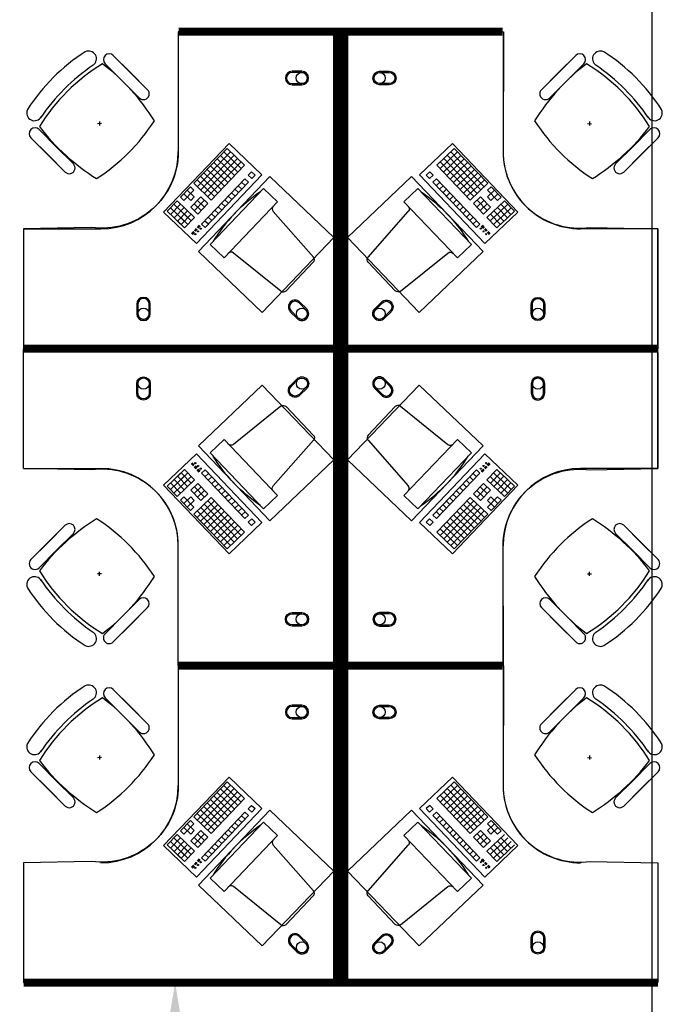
# Model space of a CAD drawing. Header units: millimetres. Extents: x -312551 to 250764, y -35891 to 59426.
# Tile 100 of 256: x -243895 to -240573, y 44549 to 49642. Entities that reach past the tile are written whole.
import ezdxf

# ---------------------------------------------------------------- set-up
doc = ezdxf.new("R2010")
doc.units = ezdxf.units.MM
doc.header["$LTSCALE"] = 2.5
doc.layers.add('FO-00 - FURN$0$SP-01$0$FIT-OUT$0$FURNITURE', color=22, linetype='Continuous')
doc.styles.add('ROMANS', font='romans.shx', dxfattribs={"width": 0.8})
doc.dimstyles.new('100NFDIM', dxfattribs={"dimscale": 100, "dimtxt": 3, "dimasz": 3, "dimexe": 1, "dimexo": 1, "dimgap": 1, "dimtad": 1, "dimdec": 0, "dimdsep": 46, "dimtxsty": 'ROMANS', "dimcen": 3, "dimclrd": 4, "dimclre": 4, "dimclrt": 1, "dimaunit": 1, "dimadec": 0, "dimazin": 0, "dimtfac": 1, "dimtdec": 0, "dimtmove": 0, "dimatfit": 3, "dimfxl": 0, "dimtolj": 1, "dimarcsym": 0})

# ---------------------------------------------------------------- blocks, each defined once
blk = doc.blocks.new('FO-00 - FURN$0$SP-01$0$FIT-OUT$0$PC')
at = {"layer": 'FO-00 - FURN$0$SP-01$0$FIT-OUT$0$FURNITURE', "linetype": 'Continuous'}
for p, q in [((241.8, -93.1), (98, -236.8)), ((268.8, -92), (509.4, -294.6)), ((96.9, -263.9), (299.5, -504.5))]:
    blk.add_line(p, q, dxfattribs=at)
blk.add_lwpolyline([(276, -553.9), (346.7, -624.6), (629.5, -341.8), (558.8, -271)], close=True, dxfattribs=at)
for centre, radius, start, end in [((255.9, -107.2), 20, 49.8991, 135), ((112.2, -251), 20, 135, 220.1009), ((522.3, -279.3), 20, 229.8991, 315), ((-109.9, 114.8), 864, 303.1779, 326.8221), ((284.2, -517.4), 20, 315, 40.1009)]:
    blk.add_arc(centre, radius, start, end, dxfattribs=at)
blk = doc.blocks.new('*D322')
at = {"color": 4, "lineweight": -2, "ltscale": 500000}
for p, q in [((-243022.8, 44660.7), (-243191.2, 44660.7)), ((-243091.2, 44360.7), (-243091.2, 44012.5)), ((-243022.8, 43712.5), (-243191.2, 43712.5))]:
    blk.add_line(p, q, dxfattribs=at)
at = {"color": 4, "ltscale": 500000}
for points in [[(-243141.2, 44360.7), (-243041.2, 44360.7), (-243091.2, 44660.7)], [(-243141.2, 44012.5), (-243041.2, 44012.5), (-243091.2, 43712.5)]]:
    blk.add_solid(points, dxfattribs=at)
at = {"layer": 'Defpoints', "color": 0, "ltscale": 500000}
for p in [(-242922.8, 44660.7, 0), (-243091.2, 43712.5), (-242922.8, 43712.5, 0)]:
    blk.add_point(p, dxfattribs=at)
at = {"color": 1, "ltscale": 500000, "insert": (-243341.2, 44186.6), "char_height": 300, "attachment_point": 5, "rotation": 90, "style": 'ROMANS'}
blk.add_mtext('\\A1;948', dxfattribs=at)

msp = doc.modelspace()

# ---------------------------------------------------------------- linework, layer by layer
at = {"color": 8}
for p, q in [((-240625.5, -31409.4), (-240625.5, 58409.3)), ((-243074.6, 49560.5), (-243074.6, 48960.5)), ((-241395.5, 49560.5), (-241395.5, 48960.5)), ((-243453.4, 49414.8), (-243364.8, 49326.2)), ((-243411, 49457.3), (-243322.4, 49368.7)), ((-243243.5, 49289.8), (-243384.9, 49431.2)), ((-241187.6, 49289.8), (-241046.2, 49431.2)), ((-241020.1, 49457.3), (-241108.7, 49368.7)), ((-240977.7, 49414.8), (-241066.3, 49326.2)), ((-243515, 49406.9), (-243514.9, 49406.8)), ((-243285.9, 49247.4), (-243427.3, 49388.8)), ((-243233.8, 49280.1), (-243322.4, 49368.7)), ((-241197.3, 49280.1), (-241108.7, 49368.7)), ((-241145.2, 49247.4), (-241003.7, 49388.8)), ((-240916.1, 49406.9), (-240916.2, 49406.8)), ((-243276.2, 49237.6), (-243364.8, 49326.2)), ((-241154.9, 49237.6), (-241066.3, 49326.2)), ((-243472.4, 49105.4), (-243492.4, 49104.4)), ((-243481.9, 49114.9), (-243482.9, 49094.9)), ((-240958.7, 49105.4), (-240938.7, 49104.4)), ((-240949.2, 49114.9), (-240948.2, 49094.9)), ((-243794.3, 49073.9), (-243705.7, 48985.3)), ((-240636.8, 49073.9), (-240725.4, 48985.3)), ((-243836.8, 49031.5), (-243748.2, 48942.9)), ((-243669.3, 48864), (-243810.7, 49005.4)), ((-240761.8, 48864), (-240620.4, 49005.4)), ((-240594.3, 49031.5), (-240682.9, 48942.9)), ((-243617.1, 48896.7), (-243705.7, 48985.3)), ((-243150.5, 48647.2), (-242812.2, 49001.7)), ((-242822.2, 48976.8), (-242994.8, 48795.9)), ((-242804.1, 48959.5), (-242976.7, 48778.6)), ((-242839.5, 48958.7), (-242749, 48872.4)), ((-242822.2, 48976.8), (-242731.8, 48890.5)), ((-242822.2, 48976.8), (-242731.8, 48890.5)), ((-242822.2, 48976.8), (-242731.8, 48890.5)), ((-242812.2, 49001.7), (-242642.2, 48839.5)), ((-242812.2, 49001.7), (-242642.2, 48839.5)), ((-242812.2, 49001.7), (-242642.2, 48839.5)), ((-241657.9, 49001.7), (-241827.9, 48839.5)), ((-241657.9, 49001.7), (-241827.9, 48839.5)), ((-241657.9, 49001.7), (-241827.9, 48839.5)), ((-241647.9, 48976.8), (-241738.3, 48890.5)), ((-241647.9, 48976.8), (-241738.3, 48890.5)), ((-241647.9, 48976.8), (-241738.3, 48890.5)), ((-241630.6, 48958.7), (-241721.1, 48872.4)), ((-241666, 48959.5), (-241493.4, 48778.6)), ((-241319.6, 48647.2), (-241657.9, 49001.7)), ((-241647.9, 48976.8), (-241475.3, 48795.9)), ((-240814, 48896.7), (-240725.4, 48985.3)), ((-243659.6, 48854.3), (-243748.2, 48942.9)), ((-242786, 48942.2), (-242958.6, 48761.4)), ((-242767.9, 48925), (-242940.5, 48744.1)), ((-242749.9, 48907.7), (-242922.4, 48726.9)), ((-242891.2, 48904.4), (-242800.8, 48818.1)), ((-242874, 48922.5), (-242783.5, 48836.2)), ((-242856.7, 48940.6), (-242766.3, 48854.3)), ((-241720.2, 48907.7), (-241547.7, 48726.9)), ((-241613.4, 48940.6), (-241703.8, 48854.3)), ((-241702.2, 48925), (-241529.6, 48744.1)), ((-241596.1, 48922.5), (-241686.6, 48836.2)), ((-241684.1, 48942.2), (-241511.5, 48761.4)), ((-241578.9, 48904.4), (-241669.3, 48818.1)), ((-240771.5, 48854.3), (-240682.9, 48942.9)), ((-242943, 48850.1), (-242852.6, 48763.9)), ((-242925.8, 48868.2), (-242835.3, 48781.9)), ((-242908.5, 48886.3), (-242818.1, 48800)), ((-242731.8, 48890.5), (-242904.4, 48709.6)), ((-242695.6, 48855.9), (-242712.9, 48837.9)), ((-242695.6, 48855.9), (-242677.5, 48838.7)), ((-242695.6, 48855.9), (-242677.5, 48838.7)), ((-242695.6, 48855.9), (-242677.5, 48838.7)), ((-241774.5, 48855.9), (-241792.6, 48838.7)), ((-241774.5, 48855.9), (-241792.6, 48838.7)), ((-241774.5, 48855.9), (-241792.6, 48838.7)), ((-241774.5, 48855.9), (-241757.2, 48837.9)), ((-241738.3, 48890.5), (-241565.7, 48709.6)), ((-241561.6, 48886.3), (-241652, 48800)), ((-241544.3, 48868.2), (-241634.8, 48781.9)), ((-241527.1, 48850.1), (-241617.5, 48763.9)), ((-242642.2, 48839.5), (-242980.4, 48485)), ((-242977.5, 48814), (-242887.1, 48727.7)), ((-242960.3, 48832.1), (-242869.8, 48745.8)), ((-242730.1, 48819.8), (-242954.5, 48584.6)), ((-242712, 48802.5), (-242936.4, 48567.4)), ((-242747.4, 48801.7), (-242729.3, 48784.4)), ((-242730.1, 48819.8), (-242712, 48802.5)), ((-242712.9, 48837.9), (-242694.8, 48820.6)), ((-242677.5, 48838.7), (-242694.8, 48820.6)), ((-241827.9, 48839.5), (-241489.7, 48485)), ((-241792.6, 48838.7), (-241775.3, 48820.6)), ((-241757.2, 48837.9), (-241775.3, 48820.6)), ((-241740, 48819.8), (-241758.1, 48802.5)), ((-241758.1, 48802.5), (-241533.7, 48567.4)), ((-241722.7, 48801.7), (-241740.8, 48784.4)), ((-241740, 48819.8), (-241515.6, 48584.6)), ((-241509.8, 48832.1), (-241600.3, 48745.8)), ((-241492.6, 48814), (-241583, 48727.7)), ((-243012, 48777.8), (-243063.8, 48723.5)), ((-242994, 48760.5), (-243045.7, 48706.3)), ((-243029.3, 48759.7), (-242993.1, 48725.2)), ((-243012, 48777.8), (-242994, 48760.5)), ((-242994.8, 48795.9), (-242904.4, 48709.6)), ((-242799.1, 48747.4), (-242781.1, 48730.2)), ((-242781.9, 48765.5), (-242763.8, 48748.2)), ((-242764.6, 48783.6), (-242746.5, 48766.3)), ((-241705.5, 48783.6), (-241723.6, 48766.3)), ((-241688.2, 48765.5), (-241706.3, 48748.2)), ((-241670.9, 48747.4), (-241689, 48730.2)), ((-241475.3, 48795.9), (-241565.7, 48709.6)), ((-241440.8, 48759.7), (-241477, 48725.2)), ((-241458, 48777.8), (-241476.1, 48760.5)), ((-241476.1, 48760.5), (-241424.4, 48706.3)), ((-241458, 48777.8), (-241406.3, 48723.5)), ((-243081.1, 48705.5), (-243132.9, 48651.2)), ((-243081.1, 48705.5), (-242990.7, 48619.2)), ((-243063.8, 48723.5), (-243045.7, 48706.3)), ((-243046.6, 48741.6), (-243010.4, 48707.1)), ((-242993.1, 48725.2), (-243010.4, 48707.1)), ((-242957.8, 48726), (-243009.6, 48671.8)), ((-242939.7, 48708.8), (-242991.5, 48654.5)), ((-242975, 48707.9), (-242938.9, 48673.4)), ((-242957.8, 48726), (-242921.6, 48691.5)), ((-242833.7, 48711.2), (-242815.6, 48694)), ((-242816.4, 48729.3), (-242798.3, 48712.1)), ((-241653.7, 48729.3), (-241671.8, 48712.1)), ((-241636.4, 48711.2), (-241654.5, 48694)), ((-241512.3, 48726), (-241548.5, 48691.5)), ((-241495, 48707.9), (-241531.2, 48673.4)), ((-241530.4, 48708.8), (-241478.6, 48654.5)), ((-241512.3, 48726), (-241460.5, 48671.8)), ((-241389, 48705.5), (-241479.4, 48619.2)), ((-241477, 48725.2), (-241459.7, 48707.1)), ((-241423.5, 48741.6), (-241459.7, 48707.1)), ((-241406.3, 48723.5), (-241424.4, 48706.3)), ((-241389, 48705.5), (-241337.2, 48651.2)), ((-242980.4, 48485), (-243150.5, 48647.2)), ((-243132.9, 48651.2), (-243060.5, 48582.2)), ((-243115.6, 48669.3), (-243043.3, 48600.2)), ((-243063, 48688.2), (-243114.8, 48633.9)), ((-243098.3, 48687.4), (-243026, 48618.3)), ((-243044.9, 48670.9), (-243096.7, 48616.7)), ((-243026.8, 48653.7), (-243078.6, 48599.4)), ((-243026.8, 48653.7), (-243078.6, 48599.4)), ((-243009.6, 48671.8), (-242973.4, 48637.2)), ((-242992.3, 48689.9), (-242956.1, 48655.3)), ((-242921.6, 48691.5), (-242973.4, 48637.2)), ((-242885.4, 48657), (-242867.4, 48639.7)), ((-242868.2, 48675.1), (-242850.1, 48657.8)), ((-242850.9, 48693.2), (-242832.8, 48675.9)), ((-241619.2, 48693.2), (-241637.3, 48675.9)), ((-241601.9, 48675.1), (-241620, 48657.8)), ((-241584.7, 48657), (-241602.7, 48639.7)), ((-241548.5, 48691.5), (-241496.7, 48637.2)), ((-241477.8, 48689.9), (-241514, 48655.3)), ((-241460.5, 48671.8), (-241496.7, 48637.2)), ((-241489.7, 48485), (-241319.6, 48647.2)), ((-241371.7, 48687.4), (-241444.1, 48618.3)), ((-241443.3, 48653.7), (-241391.5, 48599.4)), ((-241443.3, 48653.7), (-241391.5, 48599.4)), ((-241354.5, 48669.3), (-241426.8, 48600.2)), ((-241425.2, 48670.9), (-241373.4, 48616.7)), ((-241337.2, 48651.2), (-241409.6, 48582.2)), ((-241407.1, 48688.2), (-241355.3, 48633.9)), ((-243078.6, 48599.4), (-243042.4, 48564.9)), ((-243061.3, 48617.5), (-243025.2, 48583)), ((-243008.7, 48636.4), (-243060.5, 48582.2)), ((-243008.7, 48636.4), (-243060.5, 48582.2)), ((-243044.1, 48635.6), (-243007.9, 48601.1)), ((-242990.7, 48619.2), (-243042.4, 48564.9)), ((-242937.2, 48602.7), (-242919.1, 48585.5)), ((-242920, 48620.8), (-242901.9, 48603.6)), ((-242902.7, 48638.9), (-242884.6, 48621.6)), ((-241567.4, 48638.9), (-241585.5, 48621.6)), ((-241550.1, 48620.8), (-241568.2, 48603.6)), ((-241532.9, 48602.7), (-241551, 48585.5)), ((-241479.4, 48619.2), (-241427.7, 48564.9)), ((-241426, 48635.6), (-241462.2, 48601.1)), ((-241461.4, 48636.4), (-241409.6, 48582.2)), ((-241461.4, 48636.4), (-241409.6, 48582.2)), ((-241408.7, 48617.5), (-241444.9, 48583)), ((-241391.5, 48599.4), (-241427.7, 48564.9)), ((-243874.6, 48560.5), (-243474.6, 48560.5)), ((-242996.7, 48546.6), (-243007.2, 48535.6)), ((-242995.3, 48545.2), (-243005.7, 48534.2)), ((-242993.8, 48543.8), (-243004.3, 48532.9)), ((-242982.1, 48561.9), (-242991.7, 48551.8)), ((-242980.7, 48560.5), (-242990.3, 48550.4)), ((-242979.2, 48559.1), (-242988.8, 48549)), ((-242977.8, 48557.7), (-242987.4, 48547.7)), ((-242966.1, 48578.9), (-242977.1, 48567.4)), ((-242964.7, 48577.6), (-242975.7, 48566)), ((-242963.2, 48576.2), (-242974.2, 48564.7)), ((-242961.8, 48574.8), (-242972.8, 48563.3)), ((-242954.5, 48584.6), (-242936.4, 48567.4)), ((-241515.6, 48584.6), (-241533.7, 48567.4)), ((-241508.3, 48574.8), (-241497.3, 48563.3)), ((-241506.9, 48576.2), (-241495.9, 48564.7)), ((-241505.4, 48577.6), (-241494.4, 48566)), ((-241504, 48578.9), (-241493, 48567.4)), ((-241492.3, 48557.7), (-241482.7, 48547.7)), ((-241490.9, 48559.1), (-241481.3, 48549)), ((-241489.4, 48560.5), (-241479.8, 48550.4)), ((-241488, 48561.9), (-241478.4, 48551.8)), ((-241476.3, 48543.8), (-241465.8, 48532.9)), ((-241474.8, 48545.2), (-241464.4, 48534.2)), ((-241473.4, 48546.6), (-241462.9, 48535.6)), ((-240595.5, 48560.5), (-240995.5, 48560.5)), ((-240595.5, 47960.5), (-240595.5, 48560.5)), ((-242992.4, 48542.4), (-243002.8, 48531.5)), ((-241477.7, 48542.4), (-241467.3, 48531.5)), ((-240595.5, 47920.5), (-240595.5, 47320.5)), ((-242980.5, 47395.9), (-243150.5, 47233.7)), ((-242642.2, 47041.4), (-242980.5, 47395.9)), ((-241828, 47041.4), (-241489.7, 47395.9)), ((-241489.7, 47395.9), (-241319.7, 47233.7)), ((-242996.7, 47334.4), (-243007.2, 47345.3)), ((-242995.3, 47335.7), (-243005.7, 47346.7)), ((-242993.8, 47337.1), (-243004.3, 47348.1)), ((-242992.4, 47338.5), (-243002.9, 47349.5)), ((-242982.1, 47319.1), (-242991.7, 47329.1)), ((-242980.7, 47320.5), (-242990.3, 47330.5)), ((-242979.2, 47321.8), (-242988.8, 47331.9)), ((-242977.8, 47323.2), (-242987.4, 47333.3)), ((-241492.3, 47323.2), (-241482.7, 47333.3)), ((-241490.9, 47321.8), (-241481.3, 47331.9)), ((-241489.5, 47320.5), (-241479.9, 47330.5)), ((-241488, 47319.1), (-241478.4, 47329.1)), ((-241477.8, 47338.5), (-241467.3, 47349.5)), ((-241476.3, 47337.1), (-241465.9, 47348.1)), ((-241474.9, 47335.7), (-241464.4, 47346.7)), ((-241473.4, 47334.4), (-241463, 47345.3)), ((-243874.6, 47320.5), (-243474.6, 47320.5)), ((-243132.9, 47229.7), (-243060.5, 47298.8)), ((-243115.6, 47211.7), (-243043.3, 47280.7)), ((-243078.6, 47281.5), (-243042.5, 47316)), ((-243026.9, 47227.3), (-243078.6, 47281.5)), ((-243026.9, 47227.3), (-243078.6, 47281.5)), ((-243061.4, 47263.4), (-243025.2, 47297.9)), ((-243008.8, 47244.5), (-243060.5, 47298.8)), ((-243008.8, 47244.5), (-243060.5, 47298.8)), ((-243044.1, 47245.3), (-243007.9, 47279.9)), ((-242990.7, 47261.8), (-243042.5, 47316)), ((-242966.2, 47302), (-242977.2, 47313.5)), ((-242964.7, 47303.4), (-242975.7, 47314.9)), ((-242963.3, 47304.7), (-242974.3, 47316.3)), ((-242961.8, 47306.1), (-242972.8, 47317.7)), ((-242954.5, 47296.3), (-242936.4, 47313.6)), ((-242730.1, 47061.2), (-242954.5, 47296.3)), ((-242937.3, 47278.2), (-242919.2, 47295.5)), ((-242712.1, 47078.4), (-242936.4, 47313.6)), ((-242920, 47260.1), (-242901.9, 47277.4)), ((-241758.1, 47078.4), (-241533.7, 47313.6)), ((-241740, 47061.2), (-241515.6, 47296.3)), ((-241550.2, 47260.1), (-241568.2, 47277.4)), ((-241532.9, 47278.2), (-241551, 47295.5)), ((-241515.6, 47296.3), (-241533.7, 47313.6)), ((-241508.3, 47306.1), (-241497.3, 47317.7)), ((-241506.9, 47304.7), (-241495.9, 47316.3)), ((-241505.4, 47303.4), (-241494.4, 47314.9)), ((-241504, 47302), (-241493, 47313.5)), ((-241479.5, 47261.8), (-241427.7, 47316)), ((-241426, 47245.3), (-241462.2, 47279.9)), ((-241461.4, 47244.5), (-241409.6, 47298.8)), ((-241461.4, 47244.5), (-241409.6, 47298.8)), ((-241408.8, 47263.4), (-241445, 47297.9)), ((-241443.3, 47227.3), (-241391.5, 47281.5)), ((-241443.3, 47227.3), (-241391.5, 47281.5)), ((-241391.5, 47281.5), (-241427.7, 47316)), ((-241354.5, 47211.7), (-241426.9, 47280.7)), ((-241337.3, 47229.7), (-241409.6, 47298.8)), ((-240595.5, 47320.5), (-240995.5, 47320.5)), ((-243150.5, 47233.7), (-242812.2, 46879.2)), ((-243081.1, 47175.5), (-243132.9, 47229.7)), ((-243063, 47192.7), (-243114.8, 47247)), ((-243098.4, 47193.6), (-243026, 47262.6)), ((-243044.9, 47210), (-243096.7, 47264.3)), ((-243081.1, 47175.5), (-242990.7, 47261.8)), ((-243009.6, 47209.2), (-242973.4, 47243.7)), ((-242992.3, 47191.1), (-242956.2, 47225.6)), ((-242939.7, 47172.2), (-242991.5, 47226.4)), ((-242921.6, 47189.4), (-242973.4, 47243.7)), ((-242902.7, 47242), (-242884.6, 47259.3)), ((-242885.5, 47223.9), (-242867.4, 47241.2)), ((-242868.2, 47205.9), (-242850.1, 47223.1)), ((-241319.7, 47233.7), (-241658, 46879.2)), ((-241601.9, 47205.9), (-241620, 47223.1)), ((-241584.7, 47223.9), (-241602.8, 47241.2)), ((-241567.4, 47242), (-241585.5, 47259.3)), ((-241548.5, 47189.4), (-241496.7, 47243.7)), ((-241530.4, 47172.2), (-241478.6, 47226.4)), ((-241477.8, 47191.1), (-241514, 47225.6)), ((-241460.6, 47209.2), (-241496.7, 47243.7)), ((-241389, 47175.5), (-241479.5, 47261.8)), ((-241371.8, 47193.6), (-241444.1, 47262.6)), ((-241425.2, 47210), (-241373.4, 47264.3)), ((-241407.1, 47192.7), (-241355.3, 47247)), ((-241389, 47175.5), (-241337.3, 47229.7)), ((-243063.9, 47157.4), (-243045.8, 47174.7)), ((-243046.6, 47139.3), (-243010.4, 47173.8)), ((-242994, 47120.4), (-243045.8, 47174.7)), ((-242993.2, 47155.7), (-243010.4, 47173.8)), ((-242957.8, 47154.9), (-243009.6, 47209.2)), ((-242994.8, 47085), (-242904.4, 47171.3)), ((-242975.1, 47173), (-242938.9, 47207.5)), ((-242957.8, 47154.9), (-242921.6, 47189.4)), ((-242731.8, 46990.5), (-242904.4, 47171.3)), ((-242851, 47187.8), (-242832.9, 47205)), ((-242833.7, 47169.7), (-242815.6, 47186.9)), ((-242816.4, 47151.6), (-242798.3, 47168.9)), ((-241738.4, 46990.5), (-241565.8, 47171.3)), ((-241653.7, 47151.6), (-241671.8, 47168.9)), ((-241636.5, 47169.7), (-241654.5, 47186.9)), ((-241619.2, 47187.8), (-241637.3, 47205)), ((-241475.3, 47085), (-241565.8, 47171.3)), ((-241512.3, 47154.9), (-241548.5, 47189.4)), ((-241495.1, 47173), (-241531.2, 47207.5)), ((-241512.3, 47154.9), (-241460.6, 47209.2)), ((-241477, 47155.7), (-241459.7, 47173.8)), ((-241476.2, 47120.4), (-241424.4, 47174.7)), ((-241423.6, 47139.3), (-241459.7, 47173.8)), ((-241406.3, 47157.4), (-241424.4, 47174.7)), ((-243012.1, 47103.1), (-243063.9, 47157.4)), ((-243029.3, 47121.2), (-242993.2, 47155.7)), ((-243012.1, 47103.1), (-242994, 47120.4)), ((-242977.6, 47067), (-242887.1, 47153.3)), ((-242960.3, 47048.9), (-242869.9, 47135.2)), ((-242786.1, 46938.7), (-242958.6, 47119.6)), ((-242768, 46956), (-242940.6, 47136.8)), ((-242749.9, 46973.2), (-242922.5, 47154.1)), ((-242799.2, 47133.5), (-242781.1, 47150.8)), ((-242781.9, 47115.4), (-242763.8, 47132.7)), ((-241720.3, 46973.2), (-241547.7, 47154.1)), ((-241688.2, 47115.4), (-241706.3, 47132.7)), ((-241702.2, 46956), (-241529.6, 47136.8)), ((-241671, 47133.5), (-241689.1, 47150.8)), ((-241684.1, 46938.7), (-241511.5, 47119.6)), ((-241509.9, 47048.9), (-241600.3, 47135.2)), ((-241492.6, 47067), (-241583, 47153.3)), ((-241440.8, 47121.2), (-241477, 47155.7)), ((-241458.1, 47103.1), (-241476.2, 47120.4)), ((-241458.1, 47103.1), (-241406.3, 47157.4)), ((-242822.2, 46904.2), (-242994.8, 47085)), ((-242804.1, 46921.4), (-242976.7, 47102.3)), ((-242943, 47030.8), (-242852.6, 47117.1)), ((-242925.8, 47012.7), (-242835.3, 47099)), ((-242908.5, 46994.6), (-242818.1, 47080.9)), ((-242764.7, 47097.3), (-242746.6, 47114.6)), ((-242747.4, 47079.3), (-242729.3, 47096.5)), ((-242730.1, 47061.2), (-242712.1, 47078.4)), ((-241740, 47061.2), (-241758.1, 47078.4)), ((-241722.8, 47079.3), (-241740.8, 47096.5)), ((-241705.5, 47097.3), (-241723.6, 47114.6)), ((-241666, 46921.4), (-241493.4, 47102.3)), ((-241561.6, 46994.6), (-241652.1, 47080.9)), ((-241647.9, 46904.2), (-241475.3, 47085)), ((-241544.4, 47012.7), (-241634.8, 47099)), ((-241527.1, 47030.8), (-241617.5, 47117.1)), ((-243669.3, 47016.9), (-243810.7, 46875.5)), ((-243659.6, 47026.7), (-243748.2, 46938.1)), ((-242891.3, 46976.5), (-242800.8, 47062.8)), ((-242874, 46958.4), (-242783.6, 47044.7)), ((-242856.7, 46940.4), (-242766.3, 47026.7)), ((-242812.2, 46879.2), (-242642.2, 47041.4)), ((-242812.2, 46879.2), (-242642.2, 47041.4)), ((-242812.2, 46879.2), (-242642.2, 47041.4)), ((-242712.9, 47043.1), (-242694.8, 47060.3)), ((-242695.6, 47025), (-242712.9, 47043.1)), ((-242695.6, 47025), (-242677.5, 47042.3)), ((-242695.6, 47025), (-242677.5, 47042.3)), ((-242695.6, 47025), (-242677.5, 47042.3)), ((-242677.5, 47042.3), (-242694.8, 47060.3)), ((-241658, 46879.2), (-241828, 47041.4)), ((-241658, 46879.2), (-241828, 47041.4)), ((-241658, 46879.2), (-241828, 47041.4)), ((-241792.6, 47042.3), (-241775.4, 47060.3)), ((-241774.5, 47025), (-241792.6, 47042.3)), ((-241774.5, 47025), (-241792.6, 47042.3)), ((-241774.5, 47025), (-241792.6, 47042.3)), ((-241757.3, 47043.1), (-241775.4, 47060.3)), ((-241774.5, 47025), (-241757.3, 47043.1)), ((-241613.4, 46940.4), (-241703.8, 47026.7)), ((-241596.1, 46958.4), (-241686.6, 47044.7)), ((-241578.9, 46976.5), (-241669.3, 47062.8)), ((-240771.5, 47026.7), (-240682.9, 46938.1)), ((-240761.8, 47016.9), (-240620.4, 46875.5)), ((-243617.1, 46984.2), (-243705.7, 46895.6)), ((-242839.5, 46922.3), (-242749.1, 47008.6)), ((-242822.2, 46904.2), (-242731.8, 46990.5)), ((-242822.2, 46904.2), (-242731.8, 46990.5)), ((-242822.2, 46904.2), (-242731.8, 46990.5)), ((-241647.9, 46904.2), (-241738.4, 46990.5)), ((-241647.9, 46904.2), (-241738.4, 46990.5)), ((-241647.9, 46904.2), (-241738.4, 46990.5)), ((-241630.7, 46922.3), (-241721.1, 47008.6)), ((-240814, 46984.2), (-240725.4, 46895.6)), ((-243836.8, 46849.5), (-243748.2, 46938.1)), ((-243074.6, 46320.5), (-243074.6, 46920.5)), ((-241395.5, 46320.5), (-241395.5, 46920.5)), ((-240594.3, 46849.5), (-240682.9, 46938.1)), ((-243794.3, 46807), (-243705.7, 46895.6)), ((-240636.8, 46807), (-240725.4, 46895.6)), ((-243472.4, 46775.5), (-243492.4, 46776.5)), ((-243481.9, 46766), (-243482.9, 46786)), ((-240958.7, 46775.5), (-240938.7, 46776.5)), ((-240949.2, 46766), (-240948.2, 46786)), ((-243285.9, 46633.6), (-243427.3, 46492.1)), ((-243276.2, 46643.3), (-243364.8, 46554.7)), ((-241154.9, 46643.3), (-241066.3, 46554.7)), ((-241145.2, 46633.6), (-241003.7, 46492.1)), ((-243243.5, 46591.1), (-243384.9, 46449.7)), ((-243233.8, 46600.9), (-243322.4, 46512.3)), ((-241197.3, 46600.9), (-241108.7, 46512.3)), ((-241187.6, 46591.1), (-241046.2, 46449.7)), ((-243453.4, 46466.1), (-243364.8, 46554.7)), ((-243411, 46423.7), (-243322.4, 46512.3)), ((-241020.1, 46423.7), (-241108.7, 46512.3)), ((-240977.7, 46466.1), (-241066.3, 46554.7)), ((-243515, 46474), (-243514.9, 46474.2)), ((-240916.1, 46474), (-240916.2, 46474.2)), ((-243074.6, 46280.7), (-243074.6, 45680.7)), ((-241395.5, 46280.7), (-241395.5, 45680.7)), ((-243411, 46177.5), (-243322.4, 46088.9)), ((-243243.5, 46010), (-243384.9, 46151.4)), ((-241187.6, 46010), (-241046.2, 46151.4)), ((-241020.1, 46177.5), (-241108.7, 46088.9)), ((-243515, 46127.1), (-243514.9, 46127)), ((-243453.4, 46135), (-243364.8, 46046.4)), ((-243285.9, 45967.6), (-243427.3, 46109)), ((-241145.2, 45967.6), (-241003.7, 46109)), ((-240977.7, 46135), (-241066.3, 46046.4)), ((-240916.1, 46127.1), (-240916.2, 46127)), ((-243233.8, 46000.3), (-243322.4, 46088.9)), ((-241197.3, 46000.3), (-241108.7, 46088.9)), ((-243276.2, 45957.8), (-243364.8, 46046.4)), ((-241154.9, 45957.8), (-241066.3, 46046.4)), ((-243794.3, 45794.1), (-243705.7, 45705.5)), ((-243472.4, 45825.6), (-243492.4, 45824.6)), ((-243481.9, 45835.1), (-243482.9, 45815.1)), ((-240958.7, 45825.6), (-240938.7, 45824.6)), ((-240949.2, 45835.1), (-240948.2, 45815.1)), ((-240636.8, 45794.1), (-240725.4, 45705.5)), ((-243836.8, 45751.7), (-243748.2, 45663.1)), ((-240594.3, 45751.7), (-240682.9, 45663.1)), ((-243669.3, 45584.2), (-243810.7, 45725.6)), ((-243617.1, 45616.9), (-243705.7, 45705.5)), ((-243150.5, 45369.4), (-242812.2, 45723.9)), ((-242822.2, 45698.9), (-242994.8, 45518)), ((-242822.2, 45698.9), (-242731.8, 45612.6)), ((-242822.2, 45698.9), (-242731.8, 45612.6)), ((-242822.2, 45698.9), (-242731.8, 45612.6)), ((-242812.2, 45723.9), (-242642.2, 45561.6)), ((-242812.2, 45723.9), (-242642.2, 45561.6)), ((-242812.2, 45723.9), (-242642.2, 45561.6)), ((-241658, 45723.9), (-241828, 45561.6)), ((-241658, 45723.9), (-241828, 45561.6)), ((-241658, 45723.9), (-241828, 45561.6)), ((-241647.9, 45698.9), (-241738.4, 45612.6)), ((-241647.9, 45698.9), (-241738.4, 45612.6)), ((-241647.9, 45698.9), (-241738.4, 45612.6)), ((-241319.7, 45369.4), (-241658, 45723.9)), ((-241647.9, 45698.9), (-241475.3, 45518)), ((-240814, 45616.9), (-240725.4, 45705.5)), ((-240761.8, 45584.2), (-240620.4, 45725.6)), ((-243659.6, 45574.5), (-243748.2, 45663.1)), ((-242804.1, 45681.6), (-242976.7, 45500.7)), ((-242786.1, 45664.3), (-242958.6, 45483.5)), ((-242768, 45647.1), (-242940.6, 45466.2)), ((-242874, 45644.6), (-242783.6, 45558.3)), ((-242856.7, 45662.7), (-242766.3, 45576.4)), ((-242839.5, 45680.8), (-242749.1, 45594.5)), ((-241630.7, 45680.8), (-241721.1, 45594.5)), ((-241613.4, 45662.7), (-241703.8, 45576.4)), ((-241702.2, 45647.1), (-241529.6, 45466.2)), ((-241596.1, 45644.6), (-241686.6, 45558.3)), ((-241684.1, 45664.3), (-241511.5, 45483.5)), ((-241666, 45681.6), (-241493.4, 45500.7)), ((-240771.5, 45574.5), (-240682.9, 45663.1)), ((-242925.8, 45590.3), (-242835.3, 45504)), ((-242749.9, 45629.8), (-242922.5, 45449)), ((-242908.5, 45608.4), (-242818.1, 45522.1)), ((-242731.8, 45612.6), (-242904.4, 45431.7)), ((-242891.3, 45626.5), (-242800.8, 45540.2)), ((-241738.4, 45612.6), (-241565.8, 45431.7)), ((-241720.3, 45629.8), (-241547.7, 45449)), ((-241578.9, 45626.5), (-241669.3, 45540.2)), ((-241561.6, 45608.4), (-241652.1, 45522.1)), ((-241544.4, 45590.3), (-241634.8, 45504)), ((-242642.2, 45561.6), (-242980.5, 45207.1)), ((-242960.3, 45554.2), (-242869.9, 45467.9)), ((-242730.1, 45541.9), (-242954.5, 45306.7)), ((-242943, 45572.3), (-242852.6, 45486)), ((-242730.1, 45541.9), (-242712.1, 45524.6)), ((-242695.6, 45578), (-242712.9, 45560)), ((-242712.9, 45560), (-242694.8, 45542.7)), ((-242695.6, 45578), (-242677.5, 45560.8)), ((-242695.6, 45578), (-242677.5, 45560.8)), ((-242695.6, 45578), (-242677.5, 45560.8)), ((-242677.5, 45560.8), (-242694.8, 45542.7)), ((-241828, 45561.6), (-241489.7, 45207.1)), ((-241774.5, 45578), (-241792.6, 45560.8)), ((-241774.5, 45578), (-241792.6, 45560.8)), ((-241774.5, 45578), (-241792.6, 45560.8)), ((-241792.6, 45560.8), (-241775.4, 45542.7)), ((-241757.3, 45560), (-241775.4, 45542.7)), ((-241774.5, 45578), (-241757.3, 45560)), ((-241740, 45541.9), (-241758.1, 45524.6)), ((-241740, 45541.9), (-241515.6, 45306.7)), ((-241527.1, 45572.3), (-241617.5, 45486)), ((-241509.9, 45554.2), (-241600.3, 45467.9)), ((-243012.1, 45499.9), (-243063.9, 45445.7)), ((-243012.1, 45499.9), (-242994, 45482.7)), ((-242994.8, 45518), (-242904.4, 45431.7)), ((-242977.6, 45536.1), (-242887.1, 45449.8)), ((-242712.1, 45524.6), (-242936.4, 45289.5)), ((-242781.9, 45487.6), (-242763.8, 45470.4)), ((-242764.7, 45505.7), (-242746.6, 45488.4)), ((-242747.4, 45523.8), (-242729.3, 45506.5)), ((-241758.1, 45524.6), (-241533.7, 45289.5)), ((-241722.8, 45523.8), (-241740.8, 45506.5)), ((-241705.5, 45505.7), (-241723.6, 45488.4)), ((-241688.2, 45487.6), (-241706.3, 45470.4)), ((-241492.6, 45536.1), (-241583, 45449.8)), ((-241475.3, 45518), (-241565.8, 45431.7)), ((-241458.1, 45499.9), (-241476.2, 45482.7)), ((-241458.1, 45499.9), (-241406.3, 45445.7)), ((-243063.9, 45445.7), (-243045.8, 45428.4)), ((-243046.6, 45463.7), (-243010.4, 45429.2)), ((-242994, 45482.7), (-243045.8, 45428.4)), ((-243029.3, 45481.8), (-242993.2, 45447.3)), ((-242993.2, 45447.3), (-243010.4, 45429.2)), ((-242957.8, 45448.1), (-243009.6, 45393.9)), ((-242957.8, 45448.1), (-242921.6, 45413.6)), ((-242816.4, 45451.4), (-242798.3, 45434.2)), ((-242799.2, 45469.5), (-242781.1, 45452.3)), ((-241671, 45469.5), (-241689.1, 45452.3)), ((-241653.7, 45451.4), (-241671.8, 45434.2)), ((-241512.3, 45448.1), (-241548.5, 45413.6)), ((-241512.3, 45448.1), (-241460.6, 45393.9)), ((-241440.8, 45481.8), (-241477, 45447.3)), ((-241477, 45447.3), (-241459.7, 45429.2)), ((-241476.2, 45482.7), (-241424.4, 45428.4)), ((-241423.6, 45463.7), (-241459.7, 45429.2)), ((-241406.3, 45445.7), (-241424.4, 45428.4)), ((-243081.1, 45427.6), (-243132.9, 45373.3)), ((-243115.6, 45391.4), (-243043.3, 45322.4)), ((-243063, 45410.3), (-243114.8, 45356)), ((-243098.4, 45409.5), (-243026, 45340.4)), ((-243044.9, 45393), (-243096.7, 45338.8)), ((-243081.1, 45427.6), (-242990.7, 45341.3)), ((-243009.6, 45393.9), (-242973.4, 45359.4)), ((-242992.3, 45412), (-242956.2, 45377.4)), ((-242939.7, 45430.9), (-242991.5, 45376.6)), ((-242975.1, 45430), (-242938.9, 45395.5)), ((-242921.6, 45413.6), (-242973.4, 45359.4)), ((-242868.2, 45397.2), (-242850.1, 45379.9)), ((-242851, 45415.3), (-242832.9, 45398)), ((-242833.7, 45433.4), (-242815.6, 45416.1)), ((-241636.5, 45433.4), (-241654.5, 45416.1)), ((-241619.2, 45415.3), (-241637.3, 45398)), ((-241601.9, 45397.2), (-241620, 45379.9)), ((-241548.5, 45413.6), (-241496.7, 45359.4)), ((-241495.1, 45430), (-241531.2, 45395.5)), ((-241530.4, 45430.9), (-241478.6, 45376.6)), ((-241477.8, 45412), (-241514, 45377.4)), ((-241460.6, 45393.9), (-241496.7, 45359.4)), ((-241389, 45427.6), (-241479.5, 45341.3)), ((-241371.8, 45409.5), (-241444.1, 45340.4)), ((-241354.5, 45391.4), (-241426.9, 45322.4)), ((-241425.2, 45393), (-241373.4, 45338.8)), ((-241407.1, 45410.3), (-241355.3, 45356)), ((-242980.5, 45207.1), (-243150.5, 45369.4)), ((-243132.9, 45373.3), (-243060.5, 45304.3)), ((-243026.9, 45375.8), (-243078.6, 45321.5)), ((-243026.9, 45375.8), (-243078.6, 45321.5)), ((-243061.4, 45339.6), (-243025.2, 45305.1)), ((-243008.8, 45358.5), (-243060.5, 45304.3)), ((-243008.8, 45358.5), (-243060.5, 45304.3)), ((-243044.1, 45357.7), (-243007.9, 45323.2)), ((-242990.7, 45341.3), (-243042.5, 45287)), ((-242920, 45342.9), (-242901.9, 45325.7)), ((-242902.7, 45361), (-242884.6, 45343.7)), ((-242885.5, 45379.1), (-242867.4, 45361.8)), ((-241584.7, 45379.1), (-241602.8, 45361.8)), ((-241567.4, 45361), (-241585.5, 45343.7)), ((-241550.2, 45342.9), (-241568.2, 45325.7)), ((-241489.7, 45207.1), (-241319.7, 45369.4)), ((-241479.5, 45341.3), (-241427.7, 45287)), ((-241426, 45357.7), (-241462.2, 45323.2)), ((-241461.4, 45358.5), (-241409.6, 45304.3)), ((-241461.4, 45358.5), (-241409.6, 45304.3)), ((-241408.8, 45339.6), (-241445, 45305.1)), ((-241443.3, 45375.8), (-241391.5, 45321.5)), ((-241443.3, 45375.8), (-241391.5, 45321.5)), ((-241337.3, 45373.3), (-241409.6, 45304.3)), ((-243078.6, 45321.5), (-243042.5, 45287)), ((-242982.1, 45284), (-242991.7, 45273.9)), ((-242966.2, 45301.1), (-242977.2, 45289.5)), ((-242964.7, 45299.7), (-242975.7, 45288.1)), ((-242963.3, 45298.3), (-242974.3, 45286.8)), ((-242961.8, 45296.9), (-242972.8, 45285.4)), ((-242954.5, 45306.7), (-242936.4, 45289.5)), ((-242937.3, 45324.8), (-242919.2, 45307.6)), ((-241532.9, 45324.8), (-241551, 45307.6)), ((-241515.6, 45306.7), (-241533.7, 45289.5)), ((-241508.3, 45296.9), (-241497.3, 45285.4)), ((-241506.9, 45298.3), (-241495.9, 45286.8)), ((-241505.4, 45299.7), (-241494.4, 45288.1)), ((-241504, 45301.1), (-241493, 45289.5)), ((-241488, 45284), (-241478.4, 45273.9)), ((-241391.5, 45321.5), (-241427.7, 45287)), ((-242996.7, 45268.7), (-243007.2, 45257.7)), ((-242995.3, 45267.3), (-243005.7, 45256.3)), ((-242993.8, 45265.9), (-243004.3, 45255)), ((-242992.4, 45264.5), (-243002.9, 45253.6)), ((-242980.7, 45282.6), (-242990.3, 45272.5)), ((-242979.2, 45281.2), (-242988.8, 45271.2)), ((-242977.8, 45279.8), (-242987.4, 45269.8)), ((-241492.3, 45279.8), (-241482.7, 45269.8)), ((-241490.9, 45281.2), (-241481.3, 45271.2)), ((-241489.5, 45282.6), (-241479.9, 45272.5)), ((-241477.8, 45264.5), (-241467.3, 45253.6)), ((-241476.3, 45265.9), (-241465.9, 45255)), ((-241474.9, 45267.3), (-241464.4, 45256.3)), ((-241473.4, 45268.7), (-241463, 45257.7))]:
    msp.add_line(p, q, dxfattribs=at)
at = {"color": 8, "extrusion": (6.58823e-06, -1.6454e-07, 1)}
msp.add_line((-242505.7, 46301.4, 0), (-243075.7, 46301.5, 0), dxfattribs=at)
at = {"color": 8, "extrusion": (6.58823e-06, 1.6454e-07, 1)}
msp.add_line((-242505.7, 46299.7, 0), (-243075.7, 46299.6, 0), dxfattribs=at)
at = {"color": 8, "extrusion": (-6.58823e-06, -1.6454e-07, 1)}
msp.add_line((-241964.5, 46301.4, 0), (-241394.5, 46301.5, 0), dxfattribs=at)
at = {"color": 8, "extrusion": (-6.58823e-06, 1.6454e-07, 1)}
msp.add_line((-241964.5, 46299.7, 0), (-241394.5, 46299.6, 0), dxfattribs=at)
at = {"color": 8, "const_width": 40}
for points in [[(-243874.6, 47940.5), (-242254.6, 47940.5), (-242254.6, 49580.4), (-243072.4, 49580.4)], [(-240595.5, 47940.5), (-242215.5, 47940.5), (-242215.5, 49580.4), (-241397.7, 49580.4)], [(-243874.6, 47940.5), (-242254.6, 47940.5), (-242254.6, 46300.6), (-243072.4, 46300.6)], [(-240595.5, 47940.5), (-242215.5, 47940.5), (-242215.5, 46300.6), (-241397.8, 46300.6)], [(-243874.6, 44660.7), (-242254.6, 44660.7), (-242254.6, 46300.6), (-243072.4, 46300.6)], [(-240595.5, 44660.7), (-242215.5, 44660.7), (-242215.5, 46300.6), (-241397.8, 46300.6)]]:
    msp.add_lwpolyline(points, dxfattribs=at)
at = {"color": 8, "elevation": 0}
for points in [[(-243075.8, 49579.5), (-243074.6, 48960.5, -0.455459), (-243524.5, 48567.4), (-243874.6, 48560.5), (-243874.6, 47940.5), (-242254.6, 47940.5), (-242254.6, 49580.4)], [(-241394.3, 49579.5), (-241395.5, 48960.5, 0.455459), (-240945.6, 48567.4), (-240595.5, 48560.5), (-240595.5, 47940.5), (-242215.5, 47940.5), (-242215.5, 49580.4)], [(-243075.8, 46301.4), (-243074.6, 46920.5, 0.455459), (-243524.6, 47313.5), (-243874.6, 47320.5), (-243874.6, 47940.5), (-242254.6, 47940.5), (-242254.6, 46300.6)], [(-241394.3, 46301.4), (-241395.5, 46920.5, -0.455459), (-240945.6, 47313.5), (-240595.5, 47320.5), (-240595.5, 47940.5), (-242215.5, 47940.5), (-242215.5, 46300.6)], [(-243075.8, 46299.7), (-243074.6, 45680.7, -0.455459), (-243524.6, 45287.6), (-243874.6, 45280.7), (-243874.6, 44660.7), (-242254.6, 44660.7), (-242254.6, 46300.6)], [(-241394.3, 46299.7), (-241395.5, 45680.7, 0.455459), (-240945.6, 45287.6), (-240595.5, 45280.7), (-240595.5, 44660.7), (-242215.5, 44660.7), (-242215.5, 46300.6)]]:
    msp.add_lwpolyline(points, format="xyb", close=True, dxfattribs=at)
at = {"color": 8}
for points in [[(-242486.3, 49375.5, 1), (-242486.3, 49305.5), (-242436.3, 49305.5, 1), (-242436.3, 49375.5)], [(-242486.3, 49369.5, 1), (-242486.3, 49311.5), (-242436.3, 49311.5, 1), (-242436.3, 49369.5)], [(-241983.8, 49375.5, -1), (-241983.8, 49305.5), (-242033.8, 49305.5, -1), (-242033.8, 49375.5)], [(-241983.8, 49369.5, -1), (-241983.8, 49311.5), (-242033.8, 49311.5, -1), (-242033.8, 49369.5)], [(-243219.6, 48171, 1), (-243289.6, 48171), (-243289.6, 48121, 1), (-243219.6, 48121)], [(-243225.6, 48171, 1), (-243283.6, 48171), (-243283.6, 48121, 1), (-243225.6, 48121)], [(-242446.1, 48181.3, 1), (-242495.6, 48131.8), (-242460.3, 48096.5, 1), (-242410.8, 48146)], [(-242024, 48181.3, -1), (-241974.5, 48131.8), (-242009.8, 48096.5, -1), (-242059.3, 48146)], [(-241250.5, 48171, -1), (-241180.5, 48171), (-241180.5, 48121, -1), (-241250.5, 48121)], [(-241244.5, 48171, -1), (-241186.5, 48171), (-241186.5, 48121, -1), (-241244.5, 48121)], [(-242450.4, 48177.1, 1), (-242491.4, 48136.1), (-242456, 48100.7, 1), (-242415, 48141.7)], [(-242019.7, 48177.1, -1), (-241978.7, 48136.1), (-242014.1, 48100.7, -1), (-242055.1, 48141.7)], [(-243219.6, 47709.9, -1), (-243289.6, 47709.9), (-243289.6, 47759.9, -1), (-243219.6, 47759.9)], [(-243225.6, 47709.9, -1), (-243283.6, 47709.9), (-243283.6, 47759.9, -1), (-243225.6, 47759.9)], [(-242446.1, 47699.6, -1), (-242495.6, 47749.1), (-242460.3, 47784.5, -1), (-242410.8, 47735)], [(-242450.4, 47703.9, -1), (-242491.4, 47744.9), (-242456, 47780.2, -1), (-242415, 47739.2)], [(-242024, 47699.6, 1), (-241974.5, 47749.1), (-242009.9, 47784.5, 1), (-242059.4, 47735)], [(-242019.8, 47703.9, 1), (-241978.7, 47744.9), (-242014.1, 47780.2, 1), (-242055.1, 47739.2)], [(-241250.5, 47709.9, 1), (-241180.5, 47709.9), (-241180.5, 47759.9, 1), (-241250.5, 47759.9)], [(-241244.5, 47709.9, 1), (-241186.5, 47709.9), (-241186.5, 47759.9, 1), (-241244.5, 47759.9)], [(-242486.3, 46505.5, -1), (-242486.3, 46575.5), (-242436.3, 46575.5, -1), (-242436.3, 46505.5)], [(-242486.3, 46511.5, -1), (-242486.3, 46569.5), (-242436.3, 46569.5, -1), (-242436.3, 46511.5)], [(-241983.8, 46505.5, 1), (-241983.8, 46575.5), (-242033.8, 46575.5, 1), (-242033.8, 46505.5)], [(-241983.8, 46511.5, 1), (-241983.8, 46569.5), (-242033.8, 46569.5, 1), (-242033.8, 46511.5)], [(-242486.3, 46095.7, 1), (-242486.3, 46025.7), (-242436.3, 46025.7, 1), (-242436.3, 46095.7)], [(-242486.3, 46089.7, 1), (-242486.3, 46031.7), (-242436.3, 46031.7, 1), (-242436.3, 46089.7)], [(-241983.8, 46095.7, -1), (-241983.8, 46025.7), (-242033.8, 46025.7, -1), (-242033.8, 46095.7)], [(-241983.8, 46089.7, -1), (-241983.8, 46031.7), (-242033.8, 46031.7, -1), (-242033.8, 46089.7)], [(-241250.5, 44893.2, -1), (-241180.5, 44893.2), (-241180.5, 44843.2, -1), (-241250.5, 44843.2)], [(-242446.1, 44903.4, 1), (-242495.6, 44853.9), (-242460.3, 44818.6, 1), (-242410.8, 44868.1)], [(-242450.4, 44899.2, 1), (-242491.4, 44858.2), (-242456, 44822.8, 1), (-242415, 44863.8)], [(-242024, 44903.4, -1), (-241974.5, 44853.9), (-242009.9, 44818.6, -1), (-242059.4, 44868.1)], [(-242019.8, 44899.2, -1), (-241978.7, 44858.2), (-242014.1, 44822.8, -1), (-242055.1, 44863.8)], [(-241244.5, 44893.2, -1), (-241186.5, 44893.2), (-241186.5, 44843.2, -1), (-241244.5, 44843.2)]]:
    msp.add_lwpolyline(points, format="xyb", close=True, dxfattribs=at)
for points in [[(-242600.7, 48831), (-242970.7, 48443.2), (-242640.8, 48128.4), (-242270.8, 48516.2)], [(-241869.4, 48831), (-241499.4, 48443.2), (-241829.3, 48128.4), (-242199.3, 48516.2)], [(-242600.7, 47050), (-242970.7, 47437.7), (-242640.8, 47752.5), (-242270.8, 47364.8)], [(-241869.5, 47050), (-241499.4, 47437.7), (-241829.3, 47752.5), (-242199.4, 47364.8)], [(-242600.7, 45553.1), (-242970.7, 45165.3), (-242640.8, 44850.5), (-242270.8, 45238.3)], [(-241869.5, 45553.1), (-241499.4, 45165.3), (-241829.3, 44850.5), (-242199.4, 45238.3)]]:
    msp.add_lwpolyline(points, close=True, dxfattribs=at)
for centre, radius in [((-242436.3, 49340.5), 29), ((-242033.8, 49340.5), 29), ((-242973.1, 48547.1), 3), ((-242959.2, 48561.5), 3), ((-241510.8, 48561.5), 3), ((-241497, 48547.1), 3), ((-242986.9, 48532.6), 3), ((-241483.2, 48532.6), 3), ((-243254.6, 48121), 29), ((-242435.5, 48121.2), 29), ((-242034.6, 48121.2), 29), ((-241215.5, 48121), 29), ((-243254.6, 47759.9), 29), ((-242435.5, 47759.7), 29), ((-242034.6, 47759.7), 29), ((-241215.5, 47759.9), 29), ((-242986.9, 47348.3), 3), ((-242973.1, 47333.9), 3), ((-242959.3, 47319.4), 3), ((-241510.9, 47319.4), 3), ((-241497.1, 47333.9), 3), ((-241483.3, 47348.3), 3), ((-242436.3, 46540.5), 29), ((-242033.8, 46540.5), 29), ((-242436.3, 46060.7), 29), ((-242033.8, 46060.7), 29), ((-242959.3, 45283.7), 3), ((-241510.9, 45283.7), 3), ((-242986.9, 45254.7), 3), ((-242973.1, 45269.2), 3), ((-241497.1, 45269.2), 3), ((-241483.3, 45254.7), 3), ((-242435.5, 44843.3), 29), ((-242034.6, 44843.3), 29), ((-241215.5, 44843.2), 29)]:
    msp.add_circle(centre, radius, dxfattribs=at)
for centre, radius, start, end in [((-243013.9, 48635.9), 1000, 122.7873, 147.213), ((-243538.3, 49440), 40.4, 305.2098, 115.0684), ((-243432.2, 49436.1), 30, 45.0002, 225.0002), ((-240998.9, 49436.1), 30, 314.9998, 134.9998), ((-240892.8, 49440), 40.4, 64.9316, 234.7902), ((-241417.2, 48635.9), 1000, 32.787, 57.2127), ((-242942.5, 48563), 1000, 121.6104, 148.2587), ((-244153.8, 48520.9), 1127.4, 32.0604, 52.4457), ((-240277.2, 48520.9), 1127.4, 127.5543, 147.9396), ((-241488.6, 48563), 1000, 31.7413, 58.3896), ((-242956.6, 48577.1), 1000, 123.9367, 146.1444), ((-241474.5, 48577.1), 1000, 33.8556, 56.0633), ((-243255, 49258.9), 30, 225.0002, 45.0002), ((-241176.1, 49258.9), 30, 134.9998, 314.9998), ((-243817.9, 49160.3), 40.4, 154.932, 331.9801), ((-240613.1, 49160.3), 40.4, 208.0199, 25.068), ((-244039.6, 49660.1), 1000, 302.8675, 327.2662), ((-240391.5, 49660.1), 1000, 212.7338, 237.1325), ((-243815.5, 49052.7), 30, 45.0002, 225.0002), ((-242898.8, 49775.9), 1127.4, 217.5276, 237.9656), ((-241532.2, 49775.9), 1127.4, 302.0344, 322.4724), ((-240615.5, 49052.7), 30, 314.9998, 134.9998), ((-243474.6, 48960.5), 400, 270.0002, 0.0002), ((-240995.5, 48960.5), 400, 179.9998, 269.9998), ((-243638.3, 48875.5), 30, 225.0002, 45.0002), ((-240792.7, 48875.5), 30, 134.9998, 314.9998), ((-243474.6, 46920.5), 400, 359.9998, 89.9998), ((-240995.5, 46920.5), 400, 90.0002, 180.0002), ((-242898.8, 46105), 1127.4, 122.0344, 142.4724), ((-243638.3, 47005.4), 30, 314.9998, 134.9998), ((-244039.6, 46220.9), 1000, 32.7338, 57.1325), ((-240391.5, 46220.9), 1000, 122.8675, 147.2662), ((-241532.2, 46105), 1127.4, 37.5276, 57.9656), ((-240792.7, 47005.4), 30, 45.0002, 225.0002), ((-243815.5, 46828.2), 30, 134.9998, 314.9998), ((-240615.5, 46828.2), 30, 225.0002, 45.0002), ((-243817.9, 46720.6), 40.4, 28.0199, 205.068), ((-242942.5, 47317.9), 1000, 211.7413, 238.3896), ((-244153.8, 47360.1), 1127.4, 307.5543, 327.9396), ((-240277.2, 47360.1), 1127.4, 212.0604, 232.4457), ((-241488.6, 47317.9), 1000, 301.6104, 328.2587), ((-240613.1, 46720.6), 40.4, 334.932, 151.9801), ((-242956.6, 47303.8), 1000, 213.8556, 236.0633), ((-241474.5, 47303.8), 1000, 303.9367, 326.1444), ((-243013.9, 47245), 1000, 212.787, 237.2127), ((-241417.2, 47245), 1000, 302.7873, 327.213), ((-243255, 46622.1), 30, 314.9998, 134.9998), ((-241176.1, 46622.1), 30, 45.0002, 225.0002), ((-243538.3, 46440.9), 40.4, 244.9316, 54.7902), ((-243432.2, 46444.9), 30, 134.9998, 314.9998), ((-240998.9, 46444.9), 30, 225.0002, 45.0002), ((-240892.8, 46440.9), 40.4, 125.2098, 295.0684), ((-243538.3, 46160.2), 40.4, 305.2098, 115.0684), ((-240892.8, 46160.2), 40.4, 64.9316, 234.7902), ((-243013.9, 45356.1), 1000, 122.7873, 147.213), ((-243432.2, 46156.2), 30, 45.0002, 225.0002), ((-240998.9, 46156.2), 30, 314.9998, 134.9998), ((-241417.2, 45356.1), 1000, 32.787, 57.2127), ((-242942.5, 45283.2), 1000, 121.6104, 148.2587), ((-242956.6, 45297.3), 1000, 123.9367, 146.1444), ((-244153.8, 45241.1), 1127.4, 32.0604, 52.4457), ((-240277.2, 45241.1), 1127.4, 127.5543, 147.9396), ((-241488.6, 45283.2), 1000, 31.7413, 58.3896), ((-241474.5, 45297.3), 1000, 33.8556, 56.0633), ((-243255, 45979), 30, 225.0002, 45.0002), ((-241176.1, 45979), 30, 134.9998, 314.9998), ((-243817.9, 45880.5), 40.4, 154.932, 331.9801), ((-240613.1, 45880.5), 40.4, 208.0199, 25.068), ((-243815.5, 45772.9), 30, 45.0002, 225.0002), ((-242898.8, 46496.1), 1127.4, 217.5276, 237.9656), ((-244039.6, 46380.3), 1000, 302.8675, 327.2662), ((-240391.5, 46380.3), 1000, 212.7338, 237.1325), ((-241532.2, 46496.1), 1127.4, 302.0344, 322.4724), ((-240615.5, 45772.9), 30, 314.9998, 134.9998), ((-243474.6, 45680.7), 400, 270.0002, 0.0002), ((-240995.5, 45680.7), 400, 179.9998, 269.9998), ((-243638.3, 45595.7), 30, 225.0002, 45.0002), ((-240792.7, 45595.7), 30, 134.9998, 314.9998)]:
    msp.add_arc(centre, radius, start, end, dxfattribs=at)

# ---------------------------------------------------------------- block references
at = {"color": 8, "extrusion": (-2.60602e-30, 6.3055e-29, -1), "xscale": -1, "zscale": -1, "rotation": 178.6594780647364}
msp.add_blockref('FO-00 - FURN$0$SP-01$0$FIT-OUT$0$PC', (242273.2, 48152.8), dxfattribs=at)
at = {"color": 8, "xscale": -1}
for p, rotation in [((-242196.9, 48152.8), 178.6594780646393), ((-242273.2, 47728.1), 358.6594780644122)]:
    msp.add_blockref('FO-00 - FURN$0$SP-01$0$FIT-OUT$0$PC', p, dxfattribs=dict(at, rotation=rotation))
at = {"color": 8, "extrusion": (2.60602e-30, -6.3055e-29, -1), "xscale": -1, "zscale": -1, "rotation": 358.6594780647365}
msp.add_blockref('FO-00 - FURN$0$SP-01$0$FIT-OUT$0$PC', (242197, 47728.1), dxfattribs=at)
at = {"color": 8, "rotation": 181.3405219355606}
msp.add_blockref('FO-00 - FURN$0$SP-01$0$FIT-OUT$0$PC', (-242273.2, 44874.9), dxfattribs=at)
at = {"color": 8, "extrusion": (2.60602e-30, 6.3055e-29, -1), "zscale": -1, "rotation": 181.3405219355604}
msp.add_blockref('FO-00 - FURN$0$SP-01$0$FIT-OUT$0$PC', (242197, 44874.9), dxfattribs=at)

# ---------------------------------------------------------------- dimensions: what is measured, and where the dimension line sits
at = {"color": 8, "ltscale": 500000}
dim = msp.add_linear_dim(base=(-243091.2, 43712.5), p1=(-242922.8, 44660.7, 0), p2=(-242922.8, 43712.5, 0), angle=90, dimstyle='100NFDIM', dxfattribs=at)
dim.commit()
dim.dimension.update_dxf_attribs({"geometry": '*D322', "text_midpoint": (-243341.2, 44186.6)})

doc.saveas('drawing.dxf')
